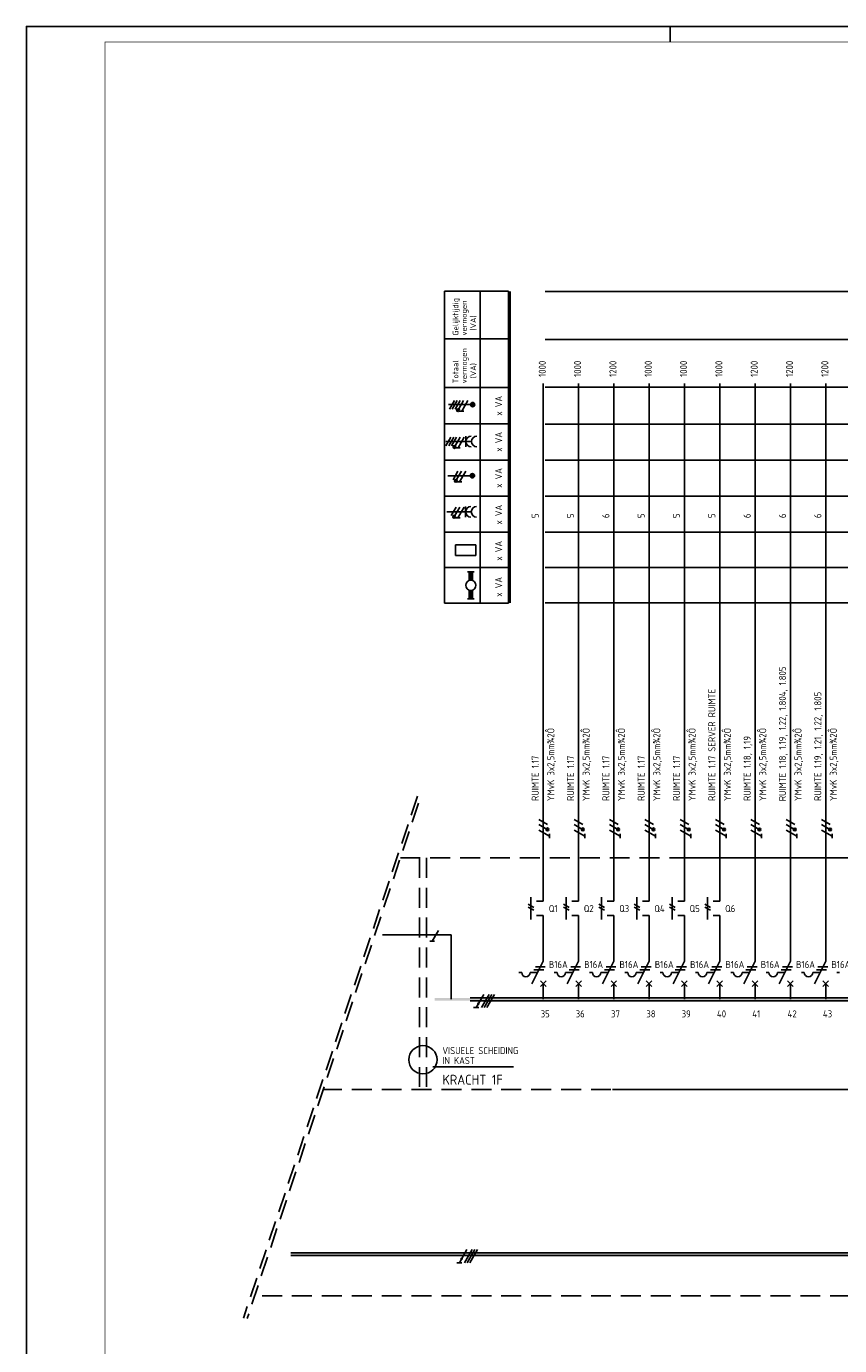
# Model space of a CAD drawing. Header units: millimetres. Extents: x 0 to 1189, y -5 to 836.
# Tile 4 of 10: x 0 to 259, y 416 to 836. Entities that reach past the tile are written whole.
import ezdxf
from ezdxf.enums import TextEntityAlignment as Align

# ---------------------------------------------------------------- set-up
doc = ezdxf.new("R2010")
doc.units = ezdxf.units.MM
doc.linetypes.add('HIDDEN', pattern=[9.525, 6.35, -3.175])
doc.layers.get('0').update_dxf_attribs({"linetype": 'CONTINUOUS'})
for name, color, linetype in [('1', 7, 'CONTINUOUS'), ('40', 1, 'CONTINUOUS'), ('70', 1, 'CONTINUOUS'), ('71', 2, 'CONTINUOUS'), ('73', 4, 'CONTINUOUS'), ('EL$2B---_KADER', 4, 'CONTINUOUS'), ('LIJN018', 210, 'CONTINUOUS'), ('LIJN025', 10, 'CONTINUOUS'), ('LIJN035', 50, 'CONTINUOUS'), ('LIJN050', 90, 'CONTINUOUS'), ('TEKST25', 10, 'CONTINUOUS'), ('TEKST35', 50, 'CONTINUOUS'), ('TEKST50', 90, 'CONTINUOUS')]:
    doc.layers.add(name, color=color, linetype=linetype)
doc.styles.add('5_0', font='iso.shx')
doc.styles.add('ISO', font='ISO.SHX')
doc.styles.add('NEN', font='iso.shx')
doc.styles.add('ROMAND', font='romand')

# ---------------------------------------------------------------- blocks, each defined once
blk = doc.blocks.new('A0')
at = {"layer": 'LIJN025'}
blk.add_line((205, 836), (205, 841), dxfattribs=at)
blk.add_lwpolyline([(1189, 841), (1189, 0), (0, 0), (0, 841)], close=True, dxfattribs=at)
at = {"layer": 'LIJN050', "const_width": 0.2}
blk.add_lwpolyline([(1184, 836), (25, 836), (25, 5), (1184, 5)], close=True, dxfattribs=at)
at = {"layer": 'TEKST25', "style": 'ROMAND', "width": 2.899115}
blk.add_attdef('STATUS', text='', height=2.5, dxfattribs=at).set_placement((1143, 71.5), (1182, 71.5), align=Align.FIT)
at = {"layer": 'TEKST25', "style": 'ISO'}
for tag, p in [('E', (1144.25, 66)), ('NAAM-E', (1155.75, 66)), ('DATUM-E', (1174, 66)), ('D', (1144.25, 61)), ('NAAM-D', (1155.75, 61)), ('DATUM-D', (1174, 61)), ('C', (1144.25, 56)), ('NAAM-C', (1155.75, 56)), ('DATUM-C', (1174, 56)), ('B', (1144.25, 51)), ('NAAM-B', (1155.75, 51)), ('DATUM-B', (1174, 51)), ('A', (1144.25, 46)), ('NAAM-A', (1155.75, 46)), ('DATUM-A', (1174, 46))]:
    blk.add_attdef(tag, text='', height=2.5, dxfattribs=at).set_placement(p, align=Align.CENTER)
for tag, p in [('DATUM', (1021.75, 36.25)), ('SCHAAL', (1057, 36.25)), ('GETEKEND', (1087.25, 36.25)), ('GECONTOL.', (1122, 36.25)), ('FORMAAT', (1152.25, 28.25))]:
    blk.add_attdef(tag, p, '', height=2.5, dxfattribs=at)
at = {"layer": 'TEKST35', "style": 'ISO'}
for tag, p in [('PROJECT', (1023.5, 72.5)), ('PLAATS', (1023.5, 63.5)), ('INSTALLATIE-REGEL1', (1023.5, 52.5)), ('INSTALLATIE-REGEL2', (1023.5, 43.5))]:
    blk.add_attdef(tag, p, '', height=4, dxfattribs=at)
blk.add_attdef('PROJ.NR.', text='', height=4, dxfattribs=at).set_placement((1170, 23), align=Align.CENTER)
at = {"layer": 'TEKST50', "style": 'ISO'}
blk.add_attdef('FILE-NAAM', text='', height=5, dxfattribs=at).set_placement((1162.5, 7.5), align=Align.CENTER)

msp = doc.modelspace()

# ---------------------------------------------------------------- linework, layer by layer
at = {"color": 10}
for p, q in [((145.67, 527.44), (143.23, 523.22)), ((147.36, 527.44), (144.92, 523.22)), ((148.2, 527.44), (145.76, 523.22)), ((148.2, 527.44), (145.76, 523.22)), ((149.04, 527.44), (146.61, 523.22)), ((144.08, 523.22), (142.39, 523.22)), ((140.33, 446.14), (137.9, 441.92)), ((142.02, 446.14), (139.58, 441.92)), ((142.86, 446.14), (140.43, 441.92)), ((142.86, 446.14), (140.43, 441.92)), ((143.71, 446.14), (141.27, 441.92)), ((138.74, 441.92), (137.05, 441.92))]:
    msp.add_line(p, q, dxfattribs=at)
for p, q in [((148.2, 527.44), (145.76, 523.22)), ((142.86, 446.14), (140.43, 441.92))]:
    msp.add_line(p, q)
at = {"color": 10, "const_width": 0.422}
for points in [[(144.15, 524.38, 1), (143.78, 524.59, 1)], [(138.81, 443.08, 1), (138.44, 443.29, 1)]]:
    msp.add_lwpolyline(points, format="xyb", close=True, dxfattribs=at)
at = {"layer": '1', "color": 9}
for p, q in [((136.34, 716.74), (134.76, 714.01)), ((137.24, 716.74), (135.66, 714.01)), ((138.14, 716.74), (136.56, 714.01)), ((139.26, 716.74), (137.71, 714.05)), ((140.61, 716.74), (138.65, 713.33)), ((135.2, 705.04), (133.62, 702.31)), ((136.1, 705.04), (134.52, 702.31)), ((137, 705.04), (135.42, 702.31)), ((138.12, 705.04), (136.57, 702.35)), ((139.47, 705.04), (137.5, 701.63)), ((137.46, 694.22), (135.88, 691.49)), ((138.58, 694.22), (137.03, 691.53)), ((139.93, 694.22), (137.97, 690.81)), ((136.92, 682.79), (135.34, 680.06)), ((138.04, 682.79), (136.49, 680.1)), ((139.39, 682.79), (137.43, 679.38))]:
    msp.add_line(p, q, dxfattribs=at)
at = {"layer": '1', "color": 1}
for p, q in [((165.89, 580.06), (163.2, 581.61)), ((165.96, 581.61), (163.23, 583.19)), ((177.14, 580.06), (174.45, 581.61)), ((177.21, 581.61), (174.48, 583.19)), ((188.39, 580.06), (185.7, 581.61)), ((188.46, 581.61), (185.73, 583.19)), ((199.64, 580.06), (196.95, 581.61)), ((199.71, 581.61), (196.98, 583.19)), ((210.89, 580.05), (208.2, 581.61)), ((210.96, 581.61), (208.23, 583.18)), ((222.14, 580.05), (219.45, 581.61)), ((222.21, 581.61), (219.48, 583.18)), ((233.39, 580.05), (230.7, 581.61)), ((233.46, 581.61), (230.73, 583.18)), ((244.64, 580.05), (241.95, 581.61)), ((244.71, 581.61), (241.98, 583.18)), ((255.89, 580.05), (253.2, 581.61)), ((255.96, 581.61), (253.23, 583.18)), ((166.64, 577.87), (163.23, 579.84)), ((177.89, 577.87), (174.48, 579.84)), ((189.14, 577.87), (185.73, 579.84)), ((200.39, 577.87), (196.98, 579.84)), ((211.64, 577.86), (208.23, 579.83)), ((222.89, 577.86), (219.48, 579.83)), ((234.14, 577.86), (230.73, 579.83)), ((245.39, 577.86), (241.98, 579.83)), ((256.64, 577.86), (253.23, 579.83)), ((159.79, 556.2), (161.59, 555.16)), ((159.79, 555.3), (161.59, 554.26)), ((171.04, 556.2), (172.84, 555.16)), ((171.04, 555.3), (172.84, 554.26)), ((182.29, 556.2), (184.09, 555.16)), ((182.29, 555.3), (184.09, 554.26)), ((193.54, 556.2), (195.34, 555.16)), ((193.54, 555.3), (195.34, 554.26)), ((204.79, 556.2), (206.59, 555.16)), ((204.79, 555.3), (206.59, 554.26)), ((216.04, 556.2), (217.84, 555.16)), ((216.04, 555.3), (217.84, 554.26)), ((131.21, 547.8), (129.24, 544.39))]:
    msp.add_line(p, q, dxfattribs=at)
at = {"layer": '1', "color": 2}
for p, q in [((156.86, 534.43), (157.76, 534.43)), ((160.46, 534.43), (162.78, 534.43)), ((160.98, 530.83), (164.6, 538.06)), ((168.11, 534.43), (169.01, 534.43)), ((171.71, 534.43), (174.03, 534.43)), ((172.23, 530.83), (175.85, 538.06)), ((179.36, 534.43), (180.26, 534.43)), ((182.96, 534.43), (185.28, 534.43)), ((183.48, 530.83), (187.1, 538.06)), ((190.61, 534.43), (191.51, 534.43)), ((194.21, 534.43), (196.53, 534.43)), ((194.73, 530.83), (198.35, 538.06)), ((201.86, 534.43), (202.76, 534.43)), ((205.46, 534.43), (207.78, 534.43)), ((205.98, 530.83), (209.6, 538.06)), ((213.11, 534.43), (214.01, 534.43)), ((216.71, 534.43), (219.03, 534.43)), ((217.23, 530.83), (220.85, 538.06)), ((224.36, 534.43), (225.26, 534.43)), ((227.96, 534.43), (230.28, 534.43)), ((228.48, 530.83), (232.1, 538.06)), ((235.61, 534.43), (236.51, 534.43)), ((239.21, 534.43), (241.53, 534.43)), ((239.73, 530.83), (243.35, 538.06)), ((246.86, 534.43), (247.76, 534.43)), ((250.46, 534.43), (252.78, 534.43)), ((250.98, 530.83), (254.6, 538.06)), ((258.11, 534.43), (259.01, 534.43))]:
    msp.add_line(p, q, dxfattribs=at)
at = {"layer": '1', "color": 9}
for centre in [(137.49, 713.65), (136.35, 701.95), (136.81, 691.14), (136.27, 679.71)]:
    msp.add_circle(centre, 0.45, dxfattribs=at)
at = {"layer": '1', "color": 1}
for centre in [(165.96, 580.04), (177.21, 580.04), (188.46, 580.04), (199.71, 580.04), (210.96, 580.03), (222.21, 580.03), (233.46, 580.03), (244.71, 580.03), (255.96, 580.03)]:
    msp.add_circle(centre, 0.45, dxfattribs=at)
at = {"layer": '1', "color": 2}
for centre in [(159.11, 534.43), (170.36, 534.43), (181.61, 534.43), (192.86, 534.43), (204.11, 534.43), (215.36, 534.43), (226.61, 534.43), (237.86, 534.43), (249.11, 534.43)]:
    msp.add_arc(centre, 1.35, 180, 0, dxfattribs=at)
at = {"layer": '70', "color": 9}
for p, q in [((139.35, 713.33), (137.95, 713.33)), ((138.2, 701.63), (136.81, 701.63)), ((138.66, 690.81), (137.27, 690.81)), ((138.12, 679.38), (136.73, 679.38))]:
    msp.add_line(p, q, dxfattribs=at)
at = {"layer": '70'}
for p, q in [((166.63, 577.23), (166.63, 578.62)), ((177.88, 577.23), (177.88, 578.62)), ((189.13, 577.23), (189.13, 578.62)), ((200.38, 577.23), (200.38, 578.62)), ((211.63, 577.22), (211.63, 578.62)), ((222.88, 577.22), (222.88, 578.62)), ((234.13, 577.22), (234.13, 578.62)), ((245.38, 577.22), (245.38, 578.62)), ((256.63, 577.22), (256.63, 578.62)), ((129.94, 544.39), (128.54, 544.39)), ((161.66, 535.33), (164.81, 535.33)), ((162.11, 536.23), (165.26, 536.23)), ((172.91, 535.33), (176.06, 535.33)), ((173.36, 536.23), (176.51, 536.23)), ((184.16, 535.33), (187.31, 535.33)), ((184.61, 536.23), (187.76, 536.23)), ((195.41, 535.33), (198.56, 535.33)), ((195.86, 536.23), (199.01, 536.23)), ((206.66, 535.33), (209.81, 535.33)), ((207.11, 536.23), (210.26, 536.23)), ((217.91, 535.33), (221.06, 535.33)), ((218.36, 536.23), (221.51, 536.23)), ((229.16, 535.33), (232.31, 535.33)), ((229.61, 536.23), (232.76, 536.23)), ((240.41, 535.33), (243.56, 535.33)), ((240.86, 536.23), (244.01, 536.23)), ((251.66, 535.33), (254.81, 535.33)), ((252.11, 536.23), (255.26, 536.23))]:
    msp.add_line(p, q, dxfattribs=at)
at = {"layer": '70', "color": 9, "const_width": 0.45}
for points in [[(137.27, 713.65, 1), (137.72, 713.65, 1)], [(136.12, 701.95, 1), (136.57, 701.95, 1)], [(136.59, 691.14, 1), (137.04, 691.14, 1)], [(136.05, 679.71, 1), (136.5, 679.71, 1)]]:
    msp.add_lwpolyline(points, format="xyb", close=True, dxfattribs=at)
at = {"layer": '70', "const_width": 0.45}
for points in [[(165.96, 580.26, 1), (165.96, 579.81, 1)], [(177.21, 580.26, 1), (177.21, 579.81, 1)], [(188.46, 580.26, 1), (188.46, 579.81, 1)], [(199.71, 580.26, 1), (199.71, 579.81, 1)], [(210.96, 580.26, 1), (210.96, 579.81, 1)], [(222.21, 580.26, 1), (222.21, 579.81, 1)], [(233.46, 580.26, 1), (233.46, 579.81, 1)], [(244.71, 580.26, 1), (244.71, 579.81, 1)], [(255.96, 580.26, 1), (255.96, 579.81, 1)]]:
    msp.add_lwpolyline(points, format="xyb", close=True, dxfattribs=at)
at = {"layer": '71', "color": 9}
for p, q in [((133.59, 703.67), (141.77, 703.67)), ((139.97, 701.97), (139.97, 705.36)), ((133.95, 681.26), (141.69, 681.26)), ((139.89, 679.57), (139.89, 682.95)), ((136.7, 667.36), (136.7, 670.74)), ((136.7, 670.74), (143.17, 670.74)), ((143.17, 667.36), (143.17, 670.74)), ((136.7, 667.36), (143.17, 667.36)), ((140.46, 662.16), (142.62, 662.16)), ((141, 659.37), (141, 662.16)), ((142.08, 659.37), (142.08, 662.16)), ((141, 656.32), (141, 653.52)), ((142.08, 656.32), (142.08, 653.52)), ((142.62, 653.52), (140.46, 653.52))]:
    msp.add_line(p, q, dxfattribs=at)
at = {"layer": '71'}
for p, q in [((160.69, 558.47), (160.69, 551.27)), ((164.6, 557.12), (162.49, 557.12)), ((171.94, 558.47), (171.94, 551.27)), ((175.84, 557.12), (173.74, 557.12)), ((183.19, 558.47), (183.19, 551.27)), ((187.09, 557.12), (184.99, 557.12)), ((194.44, 558.47), (194.44, 551.27)), ((198.34, 557.12), (196.24, 557.12)), ((205.69, 558.47), (205.69, 551.27)), ((209.59, 557.12), (207.49, 557.12)), ((216.94, 558.47), (216.94, 551.27)), ((220.84, 557.12), (218.74, 557.12)), ((164.6, 552.62), (162.49, 552.62)), ((175.85, 552.62), (173.74, 552.62)), ((187.1, 552.62), (184.99, 552.62)), ((198.35, 552.62), (196.24, 552.62)), ((209.6, 552.62), (207.49, 552.62)), ((220.85, 552.62), (218.74, 552.62)), ((165.5, 529.93), (163.7, 531.73)), ((163.7, 529.93), (165.5, 531.73)), ((174.95, 529.93), (176.75, 531.73)), ((176.75, 529.93), (174.95, 531.73)), ((186.2, 529.93), (188, 531.73)), ((188, 529.93), (186.2, 531.73)), ((197.45, 529.93), (199.25, 531.73)), ((199.25, 529.93), (197.45, 531.73)), ((208.7, 529.93), (210.5, 531.73)), ((210.5, 529.93), (208.7, 531.73)), ((219.95, 529.93), (221.75, 531.73)), ((221.75, 529.93), (219.95, 531.73)), ((231.2, 529.93), (233, 531.73)), ((233, 529.93), (231.2, 531.73)), ((242.45, 529.93), (244.25, 531.73)), ((244.25, 529.93), (242.45, 531.73)), ((253.7, 529.93), (255.5, 531.73)), ((255.5, 529.93), (253.7, 531.73))]:
    msp.add_line(p, q, dxfattribs=at)
at = {"layer": '71', "color": 9}
for centre, radius in [((142.13, 715.44), 0.675), ((142.13, 715.44), 0.45), ((142.13, 715.44), 0.225), ((142.07, 692.77), 0.675), ((142.07, 692.77), 0.45), ((142.07, 692.77), 0.225), ((141.54, 657.84), 1.62)]:
    msp.add_circle(centre, radius, dxfattribs=at)
for centre in [(141.66, 703.67), (143.46, 703.67), (141.58, 681.26), (143.38, 681.26)]:
    msp.add_arc(centre, 1.69, 90, 270, dxfattribs=at)
for points in [[(141, 659.46), (142.08, 659.46), (141, 662.16), (142.08, 662.16)], [(141, 659.46), (141, 659.41), (141.54, 659.46)], [(141, 656.22), (141, 656.28), (141.49, 656.22)], [(141, 653.52), (142.08, 653.52), (141, 656.22), (142.08, 656.22)], [(142.08, 659.41), (142.08, 659.46), (141.6, 659.46)], [(142.08, 656.22), (142.08, 656.28), (141.6, 656.22)]]:
    msp.add_solid(points, dxfattribs=at)
at = {"layer": '73'}
for p, q in [((141.34, 526.34), (1035.54, 526.34)), ((233.4, 526.34), (1127.6, 526.34)), ((141.34, 525.44), (1035.54, 525.44)), ((233.4, 525.44), (1127.6, 525.44)), ((84.21, 445.08), (455.91, 445.08)), ((84.21, 444.18), (455.91, 444.18))]:
    msp.add_line(p, q, dxfattribs=at)
for points in [[(1035.54, 525.44), (1035.54, 526.34), (130.08, 525.44), (130.08, 526.34)], [(1127.6, 525.44), (1127.6, 526.34), (222.14, 525.44), (222.14, 526.34)], [(455.91, 444.18), (455.91, 445.08), (84.21, 444.18), (84.21, 445.08)]]:
    msp.add_solid(points, dxfattribs=at)
at = {"layer": 'LIJN018', "color": 9, "linetype": 'Continuous'}
for p, q in [((154.1, 652.22), (154.1, 751.53)), ((165.27, 751.53), (765.73, 751.53)), ((165.27, 736.23), (765.73, 736.23)), ((165.27, 720.96), (765.73, 720.96)), ((165.27, 709.26), (765.73, 709.26)), ((165.27, 697.76), (765.73, 697.76)), ((165.27, 686.24), (765.73, 686.24)), ((165.27, 674.81), (765.73, 674.81)), ((165.27, 663.56), (765.73, 663.56)), ((165.27, 652.22), (765.73, 652.22))]:
    msp.add_line(p, q, dxfattribs=at)
at = {"layer": 'LIJN025', "color": 9, "linetype": 'Continuous'}
for p, q in [((133.16, 652.19), (133.16, 751.62)), ((133.16, 751.62), (153.56, 751.62)), ((144.56, 652.19), (144.56, 751.62)), ((153.56, 652.19), (153.56, 751.62)), ((133.16, 736.39), (153.56, 736.39)), ((133.16, 720.88), (153.56, 720.88)), ((133.16, 709.28), (153.56, 709.28)), ((133.16, 697.7), (153.56, 697.7)), ((133.16, 686.26), (153.56, 686.26)), ((133.16, 674.76), (153.56, 674.76)), ((133.16, 663.57), (153.56, 663.57)), ((133.16, 652.19), (153.56, 652.19))]:
    msp.add_line(p, q, dxfattribs=at)
at = {"layer": 'LIJN025', "linetype": 'HIDDEN'}
for p, q in [((124.56, 590.64), (69.11, 424.29)), ((124.89, 588.36), (70.29, 424.14)), ((119.1, 570.96), (1062.49, 570.96)), ((125.19, 570.96), (125.19, 497.16)), ((127.44, 570.96), (127.44, 497.16)), ((211.24, 570.96), (1154.63, 570.96)), ((1062.49, 497.16), (94.57, 497.16)), ((1154.63, 497.16), (186.71, 497.16)), ((1062.49, 431.33), (72.68, 431.33))]:
    msp.add_line(p, q, dxfattribs=at)
at = {"layer": 'LIJN025'}
msp.add_line((129.46, 504.36), (155.11, 504.36), dxfattribs=at)
at = {"layer": 'LIJN035'}
for p, q in [((164.6, 557.12), (164.6, 722.16)), ((175.84, 557.12), (175.84, 722.16)), ((187.1, 557.12), (187.1, 722.16)), ((198.35, 557.12), (198.35, 722.16)), ((209.6, 557.12), (209.6, 722.16)), ((220.85, 557.12), (220.85, 722.16)), ((232.1, 538.06), (232.1, 722.16)), ((243.35, 538.06), (243.35, 722.16)), ((254.6, 538.06), (254.6, 722.16)), ((164.6, 538.06), (164.6, 552.62)), ((175.85, 538.06), (175.85, 552.62)), ((187.1, 538.06), (187.1, 552.62)), ((198.35, 538.06), (198.35, 552.62)), ((209.6, 538.06), (209.6, 552.62)), ((220.85, 538.06), (220.85, 552.62)), ((113.46, 546.43), (135.25, 546.43)), ((135.25, 525.96), (135.25, 546.43)), ((164.6, 525.96), (164.6, 530.91)), ((175.85, 525.96), (175.85, 530.91)), ((187.1, 525.96), (187.1, 530.91)), ((198.35, 525.96), (198.35, 530.91)), ((209.6, 525.96), (209.6, 530.91)), ((220.85, 525.96), (220.85, 530.91)), ((232.1, 525.96), (232.1, 530.91)), ((243.35, 525.96), (243.35, 530.91)), ((254.6, 525.96), (254.6, 530.91))]:
    msp.add_line(p, q, dxfattribs=at)
at = {"layer": 'LIJN035', "color": 9}
for p, q in [((141.68, 715.44), (134.41, 715.44)), ((141.62, 692.77), (134.24, 692.77))]:
    msp.add_line(p, q, dxfattribs=at)
at = {"layer": 'LIJN035'}
msp.add_circle((126.31, 506.61), 4.5, dxfattribs=at)

# ---------------------------------------------------------------- block references
at = {"layer": 'EL$2B---_KADER'}
msp.add_blockref('A0', (0, -5), dxfattribs=at)

# ---------------------------------------------------------------- texts
at = {"layer": '40', "color": 9, "linetype": 'Continuous', "style": 'NEN'}
for s, height, p in [('Gelijktijdig', 1.8, (137.59, 737.44)), ('vermogen', 1.8, (140.29, 737.44)), ('(VA)', 1.8, (143.21, 739.02)), ('vermogen', 1.8, (140.29, 722.22)), ('Totaal', 1.8, (137.59, 722.22)), ('(VA)', 1.8, (143.21, 723.79)), ('x VA', 2.25, (151.54, 711.92)), ('x VA', 2.25, (151.54, 700.43)), ('x VA', 2.25, (151.54, 688.92)), ('x VA', 2.25, (151.54, 677.2)), ('x VA', 2.25, (151.54, 665.7)), ('x VA', 2.25, (151.54, 654.2))]:
    msp.add_text(s, height=height, rotation=90, dxfattribs=at).set_placement(p)
at = {"layer": '40', "style": 'NEN'}
for s, p in [('1000', (165.44, 724.27)), ('1000', (176.69, 724.27)), ('1200', (187.94, 724.27)), ('1000', (199.19, 724.27)), ('1000', (210.44, 724.27)), ('1000', (221.69, 724.27)), ('1200', (232.94, 724.27)), ('1200', (244.19, 724.27)), ('1200', (255.44, 724.27)), ('5', (163.19, 679.27)), ('5', (174.44, 679.27)), ('6', (185.69, 679.27)), ('5', (196.94, 679.27)), ('5', (208.19, 679.27)), ('5', (219.44, 679.27)), ('6', (230.69, 679.27)), ('6', (241.94, 679.27)), ('6', (253.19, 679.27)), (' RUIMTE 1.18, 1.19, 1.22, 1.804, 1.805', (241.94, 587.75)), ('RUIMTE 1.19, 1.21, 1.22, 1.805', (253.19, 589.13)), ('RUIMTE 1.17 SERVER RUIMTE', (219.44, 589.13)), (' YMvK 3x2,5mm¾2Ô', (168.14, 587.78)), (' YMvK 3x2,5mm¾2Ô', (179.39, 587.78)), (' YMvK 3x2,5mm¾2Ô', (190.64, 587.78)), (' YMvK 3x2,5mm¾2Ô', (201.89, 587.78)), (' YMvK 3x2,5mm¾2Ô', (213.14, 587.78)), (' YMvK 3x2,5mm¾2Ô', (224.39, 587.78)), (' YMvK 3x2,5mm¾2Ô', (224.39, 587.78)), ('RUIMTE 1.18, 1,19', (230.69, 589.13)), (' YMvK 3x2,5mm¾2Ô', (235.64, 587.78)), (' YMvK 3x2,5mm¾2Ô', (246.89, 587.78)), (' YMvK 3x2,5mm¾2Ô', (258.14, 587.78)), ('RUIMTE 1.17', (163.19, 589.13)), ('RUIMTE 1.17', (174.44, 589.13)), ('RUIMTE 1.17', (185.69, 589.13)), ('RUIMTE 1.17', (196.94, 589.13)), ('RUIMTE 1.17', (208.19, 589.13))]:
    msp.add_text(s, height=2.25, rotation=90, dxfattribs=at).set_placement(p)
for s, p in [('Q1', (166.39, 553.68)), ('Q2', (177.54, 553.68)), ('Q3', (188.8, 553.68)), ('Q4', (200.01, 553.68)), ('Q5', (211.24, 553.68)), ('Q6', (222.55, 553.68))]:
    msp.add_text(s, height=2.25, dxfattribs=at).set_placement(p)
at = {"layer": 'TEKST25', "style": '5_0'}
for s, p in [('B16A', (166.4, 535.86)), ('B16A', (177.65, 535.86)), ('B16A', (188.9, 535.86)), ('B16A', (200.15, 535.86)), ('B16A', (211.4, 535.86)), ('B16A', (222.65, 535.86)), ('B16A', (233.9, 535.86)), ('B16A', (245.15, 535.86)), ('B16A', (256.4, 535.86)), ('35', (163.8, 520.11)), ('36', (174.95, 520.11)), ('37', (186.2, 520.11)), ('38', (197.45, 520.11)), ('39', (208.7, 520.11)), ('40', (219.95, 520.11)), ('41', (231.2, 520.11)), ('42', (242.45, 520.11)), ('43', (253.7, 520.11)), ('VISUELE SCHEIDING', (132.49, 508.41)), ('IN KAST', (132.49, 505.26))]:
    msp.add_text(s, height=2.25, dxfattribs=at).set_placement(p)
at = {"layer": 'TEKST35', "linetype": 'HIDDEN', "style": 'ISO'}
msp.add_text('KRACHT 1F', height=3.15, dxfattribs=at).set_placement((132.54, 498.68))

doc.saveas('drawing.dxf')
